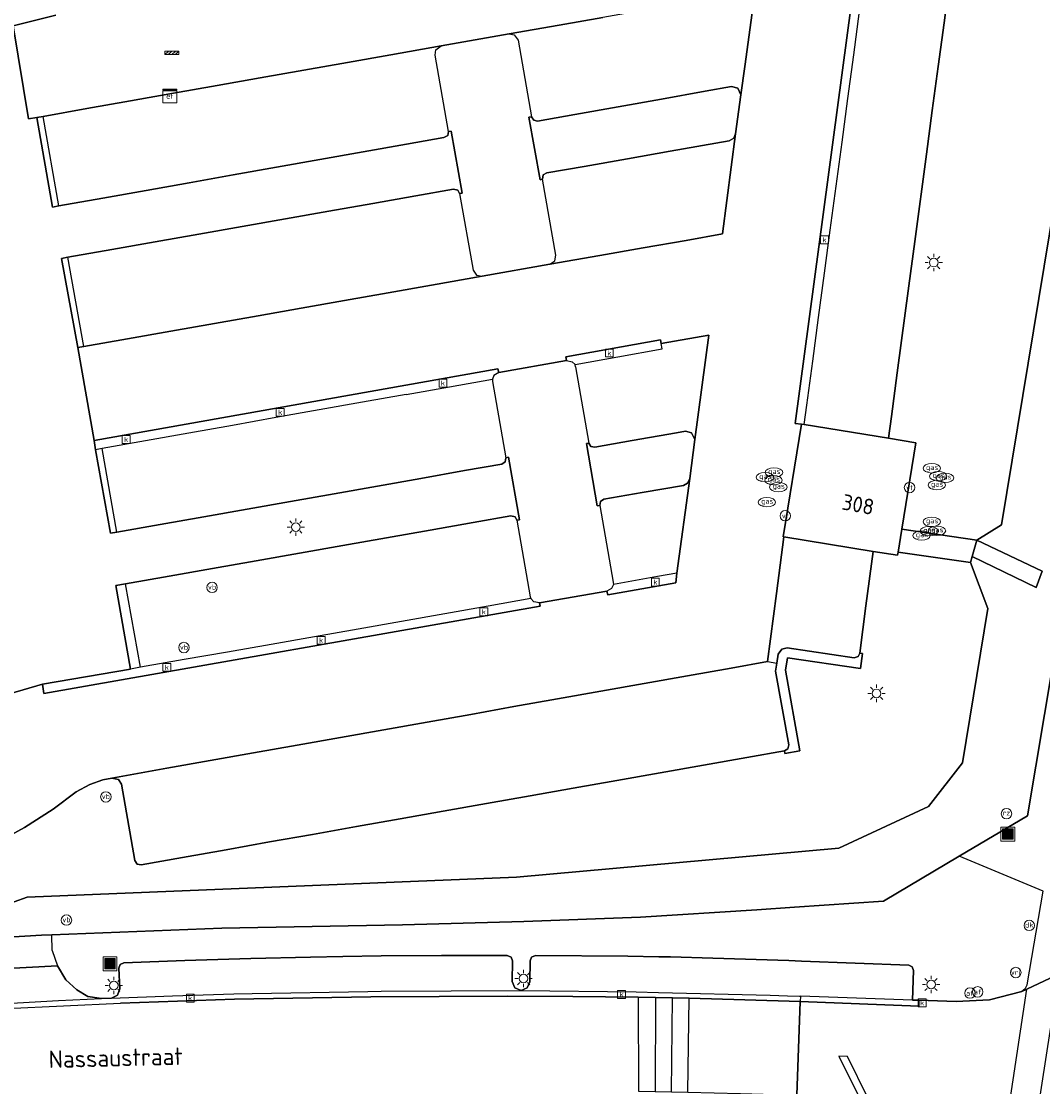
# Model space of a CAD drawing. Header units: metres. Extents: x 197147 to 199131, y 355511 to 356703.
# Tile 72 of 225: x 197955 to 198014, y 355871 to 355932. Entities that reach past the tile are written whole.
import ezdxf
from ezdxf.enums import TextEntityAlignment as Align
from ezdxf.lldxf.tags import DXFTag

# ---------------------------------------------------------------- set-up
doc = ezdxf.new("R2010")
doc.units = ezdxf.units.M
for name, color, linetype in [('B-WE-GR-GRAS-GV', 252, 'Continuous'), ('B-WE-IE-MEUBILAIR_WEGMEUBILAIR-S', 252, 'Continuous'), ('B-WE-IE-TERREINAFSCHEIDING_KUNSTMATIG_HEKWERK-G', 252, 'IE-TERREINAFSCHEIDING-KUNSTMATIG'), ('B-WE-KL-ET_LS_SR_KAST-S', 252, 'Continuous'), ('B-WE-KL-VRI_KABEL-G', 252, 'KL-VRI'), ('B-WE-OG-BEBOUWING-GV', 252, 'Continuous'), ('B-WE-OG-BEBOUWING_HUISNUMMER-T18', 252, 'Continuous'), ('B-WE-OG-BEBOUWING_STRAATNAAM-T35', 252, 'Continuous'), ('B-WE-OG-TERREIN_ERF-GV', 252, 'Continuous'), ('B-WE-RI-HWA_KOLK-S', 253, 'Continuous'), ('B-WE-VH-GOOT-G', 253, 'Continuous'), ('B-WE-VH-VERHARDING_ASFALT-GV', 253, 'Continuous'), ('B-WE-VH-VERHARDING_BETONSTRAATSTEEN-GV', 253, 'Continuous'), ('B-WE-VH-VERHARDING_TEGEL-GV', 253, 'Continuous'), ('B-WE-VW-VRI-S', 253, 'Continuous')]:
    doc.layers.add(name, color=color, linetype=linetype)
doc.styles.add('NLCS-ISO-M-T18', font='NLCS-ISO.ttf', dxfattribs={"height": 1.8})
doc.styles.add('NLCS-ISO-M200-T25', font='NLCS-ISO.ttf')
doc.styles.get("Standard").update_dxf_attribs({"font": 'isocp.shx'})
doc.linetypes.add('IE-TERREINAFSCHEIDING-KUNSTMATIG', pattern='A,4,[82,NLCS.SHX,S=0.75,R=90,X=0,Y=0],4,-2', length=10)
tags = doc.linetypes.add('KL-VRI', pattern='A,14,-1,["VRI",Standard,S=1.8,R=0,X=-0.5,Y=-0.9],-5,30', length=50).pattern_tags.tags
tags[6] = DXFTag(74, 10)

# ---------------------------------------------------------------- blocks, each defined once
blk = doc.blocks.new('BGT-AFVALBAK-SO')
at = {"linetype": 'ByBlock', "lineweight": 18}
h = blk.add_hatch(color=0, dxfattribs=at)
h.dxf.hatch_style = 1
h.paths.add_polyline_path([(-1.5, -1.5), (1.5, -1.5), (1.5, 1.5), (-1.5, 1.5)])
at = {"color": 0, "linetype": 'ByBlock', "lineweight": 18}
for points in [[(-2, -2), (2, -2), (2, 2), (-2, 2)], [(-1.5, -1.5), (1.5, -1.5), (1.5, 1.5), (-1.5, 1.5)]]:
    blk.add_lwpolyline(points, close=True, dxfattribs=at)
blk = doc.blocks.new('BGT-VERKLIKKER_TRANSPORTLEIDING-SO')
at = {"color": 0, "linetype": 'ByBlock', "lineweight": 18}
blk.add_circle((0, 0), 1.5, dxfattribs=at)
at = {"color": 0, "linetype": 'ByBlock', "lineweight": 18, "style": 'NLCS-ISO-M-T18'}
blk.add_text('vt', height=1.5, dxfattribs=at).set_placement((0, 0), align=Align.MIDDLE_CENTER)
blk = doc.blocks.new('BGT-ELEKTRAKAST-SO')
at = {"color": 0, "linetype": 'ByBlock', "lineweight": 18}
for points in [[(-2, 2), (2, 2), (2, 1.68), (-2, 1.68)], [(-2, 1.52), (2, 1.52), (2, -2), (-2, -2)]]:
    blk.add_lwpolyline(points, close=True, dxfattribs=at)
at = {"color": 0, "linetype": 'ByBlock', "lineweight": 18, "style": 'NLCS-ISO-M-T18'}
blk.add_text('et', height=1.5, dxfattribs=at).set_placement((0, 0), align=Align.MIDDLE_CENTER)
blk = doc.blocks.new('BGT-VERKEERSREGELINSTALLATIEPAAL-SO')
at = {"color": 0, "linetype": 'ByBlock', "lineweight": 18}
blk.add_circle((0, 0), 1.5, dxfattribs=at)
at = {"color": 0, "linetype": 'ByBlock', "lineweight": 18, "style": 'NLCS-ISO-M-T18'}
blk.add_text('vri', height=1.5, dxfattribs=at).set_placement((-0.06, 0.08), align=Align.MIDDLE_CENTER)
blk = doc.blocks.new('BGT-LICHTMAST-SO')
at = {"color": 0, "linetype": 'ByBlock', "lineweight": 18}
for points in [[(-1.25, 0), (-2, 0)], [(-1.41, 1.41), (-0.88, 0.88)], [(0, 2), (0, 1.25)], [(0.88, 0.88), (1.41, 1.41)], [(2, 0), (1.25, 0)], [(-1.41, -1.41), (-0.88, -0.88)], [(0, -1.25), (0, -2)], [(0.88, -0.88), (1.41, -1.41)]]:
    blk.add_lwpolyline(points, dxfattribs=at)
blk.add_circle((0, 0), 1, dxfattribs=at)
blk = doc.blocks.new('BGT-VERKEERSBORDPAAL-SO')
at = {"color": 0, "linetype": 'ByBlock', "lineweight": 18}
blk.add_circle((0, 0), 1.5, dxfattribs=at)
at = {"color": 0, "linetype": 'ByBlock', "lineweight": 18, "style": 'NLCS-ISO-M-T18'}
blk.add_text('vb', height=1.5, dxfattribs=at).set_placement((0, 0.13), align=Align.MIDDLE_CENTER)
blk = doc.blocks.new('BGT-AFSLUITPAAL-SO')
at = {"color": 0, "linetype": 'ByBlock', "lineweight": 18}
blk.add_circle((0, 0), 1.5, dxfattribs=at)
at = {"color": 0, "linetype": 'ByBlock', "lineweight": 18, "style": 'NLCS-ISO-M-T18'}
blk.add_text('af', height=1.5, dxfattribs=at).set_placement((0, 0), align=Align.MIDDLE_CENTER)
blk = doc.blocks.new('BGT-DRUKKNOPPAAL-SO')
at = {"color": 0, "linetype": 'ByBlock', "lineweight": 18}
blk.add_circle((0, 0), 1.5, dxfattribs=at)
at = {"color": 0, "linetype": 'ByBlock', "lineweight": 18, "style": 'NLCS-ISO-M-T18'}
blk.add_text('dk', height=1.5, dxfattribs=at).set_placement((0, 0.15), align=Align.MIDDLE_CENTER)
blk = doc.blocks.new('BGT-GASPUT-SO')
at = {"color": 0, "linetype": 'ByBlock', "lineweight": 18}
blk.add_ellipse((0, 0), major_axis=(2.5, 0), ratio=0.54, dxfattribs=at)
at = {"color": 0, "linetype": 'ByBlock', "lineweight": 18, "style": 'NLCS-ISO-M-T18'}
blk.add_text('gas', height=1.5, dxfattribs=at).set_placement((0.12, 0.3), align=Align.MIDDLE_CENTER)
blk = doc.blocks.new('BGT-KOLK-SO')
at = {"color": 0, "linetype": 'ByBlock', "lineweight": 18}
blk.add_lwpolyline([(-0.045, -0.045), (0.045, -0.045), (0.045, 0.045), (-0.045, 0.045)], close=True, dxfattribs=at)
at = {"color": 0, "linetype": 'ByBlock', "lineweight": 18, "style": 'NLCS-ISO-M-T18'}
blk.add_text('k', height=0.06, dxfattribs=at).set_placement((0, 0), align=Align.MIDDLE_CENTER)
blk = doc.blocks.new('BGT-SLAGBOOM-SO')
at = {"linetype": 'ByBlock', "lineweight": 18}
h = blk.add_hatch(color=0, dxfattribs=at)
h.dxf.hatch_style = 1
h.paths.add_polyline_path([(0, 0.5), (-1, 0.5), (-2, -0.5), (-1, -0.5)])
h.paths.add_polyline_path([(2, 0.5), (1, 0.5), (0, -0.5), (1, -0.5)])
at = {"color": 0, "linetype": 'ByBlock', "lineweight": 18}
blk.add_lwpolyline([(-2, 0.5), (2, 0.5), (2, -0.5), (-2, -0.5)], close=True, dxfattribs=at)
for points in [[(-2, -0.5), (-1, 0.5)], [(-1, -0.5), (0, 0.5)], [(0, -0.5), (1, 0.5)], [(1, -0.5), (2, 0.5)]]:
    blk.add_lwpolyline(points, dxfattribs=at)
blk = doc.blocks.new('BGT-RECLAMEZUIL-SO')
at = {"color": 0, "linetype": 'ByBlock', "lineweight": 18}
blk.add_circle((0, 0), 1.5, dxfattribs=at)
at = {"color": 0, "linetype": 'ByBlock', "lineweight": 18, "style": 'NLCS-ISO-M-T18'}
blk.add_text('rz', height=1.5, dxfattribs=at).set_placement((0, 0.23), align=Align.MIDDLE_CENTER)

msp = doc.modelspace()

# ---------------------------------------------------------------- linework, layer by layer
at = {"layer": 'B-WE-GR-GRAS-GV', "flags": 128}
for points in [[(198008.533, 355934.715), (198008.198, 355932.204), (198007.862, 355929.698), (198007.526, 355927.183), (198007.19, 355924.671), (198006.52, 355919.661), (198006.181, 355917.127), (198005.513, 355912.133), (198005.178, 355909.627), (198005.011, 355908.381), (198006.589, 355908.124), (198005.78, 355903.176), (198010.077, 355902.546), (198011.498, 355903.41), (198026.798, 355996.267)], [(197952.245, 355893.046), (197956.513, 355894.283), (197961.551, 355895.147), (197960.703, 355899.936), (197961.256, 355900.034), (197963.759, 355900.475), (197966.258, 355900.916), (197968.758, 355901.357), (197971.243, 355901.796), (197973.734, 355902.236), (197976.228, 355902.676), (197978.727, 355903.117), (197981.204, 355903.554), (197983.359, 355903.934), (197983.598, 355903.882), (197983.71, 355903.694), (197983.855, 355903.704), (197983.219, 355907.291), (197983.076, 355907.264), (197983.027, 355907.039), (197982.835, 355906.905), (197980.693, 355906.526), (197978.198, 355906.085), (197975.705, 355905.644), (197973.222, 355905.205), (197970.727, 355904.764), (197968.242, 355904.324), (197965.75, 355903.884), (197963.262, 355903.444), (197960.77, 355903.003), (197960.397, 355902.937), (197959.553, 355907.727), (197959.462, 355908.247), (197958.524, 355913.592), (197957.592, 355918.7), (197957.966, 355918.766), (197960.474, 355919.209), (197962.969, 355919.649), (197965.47, 355920.09), (197967.954, 355920.528), (197970.436, 355920.966), (197972.932, 355921.407), (197975.441, 355921.849), (197977.916, 355922.286), (197980.071, 355922.666), (197980.311, 355922.61), (197980.412, 355922.425), (197980.56, 355922.443), (197979.933, 355926.001), (197979.791, 355925.978), (197979.745, 355925.743), (197979.517, 355925.632), (197977.384, 355925.253), (197974.891, 355924.81), (197972.399, 355924.368), (197969.918, 355923.927), (197967.432, 355923.485), (197964.924, 355923.04), (197962.45, 355922.6), (197959.959, 355922.158), (197957.45, 355921.712), (197957.073, 355921.645), (197956.189, 355926.781), (197955.702, 355926.695), (197954.819, 355932.035), (197957.265, 355932.647)], [(197985.17, 355923.241), (197985.222, 355923.482), (197985.418, 355923.599), (197987.559, 355923.977), (197990.044, 355924.416), (197992.486, 355924.846), (197995.872, 355925.444), (197996.139, 355925.593), (197996.247, 355925.847), (197996.549, 355928.073), (197996.367, 355928.47), (197996.013, 355928.55), (197994.493, 355928.28), (197991.995, 355927.837), (197989.514, 355927.396), (197987.026, 355926.955), (197984.893, 355926.576), (197984.668, 355926.623), (197984.54, 355926.817), (197984.395, 355926.797), (197985.031, 355923.208), (197985.17, 355923.241)], [(197987.832, 355908.111), (197987.691, 355908.08), (197988.314, 355904.509), (197988.455, 355904.535), (197988.494, 355904.755), (197988.697, 355904.887), (197990.891, 355905.265), (197993.25, 355905.672), (197993.491, 355905.817), (197993.628, 355906.078), (197993.904, 355908.306), (197993.718, 355908.701), (197993.377, 355908.786), (197992.865, 355908.696), (197990.325, 355908.247), (197988.175, 355907.867), (197987.95, 355907.91), (197987.832, 355908.111)], [(197948.159, 355879.387), (197955.618, 355882.075), (197983.677, 355883.222), (198002.16, 355884.874), (198007.314, 355887.263), (198009.25, 355889.77), (198010.709, 355898.622), (198009.706, 355901.25), (198005.565, 355901.86), (198005.534, 355901.672), (198004.137, 355901.897), (198003.721, 355898.768), (198003.363, 355896.068), (198003.529, 355896.04), (198003.415, 355895.177), (197999.223, 355895.788), (197999.098, 355895.089), (197999.929, 355890.463), (197999.077, 355890.308), (197999.05, 355890.465), (197999.042, 355890.46), (197996.889, 355890.079), (197994.4, 355889.638), (197991.922, 355889.199), (197989.429, 355888.757), (197986.936, 355888.316), (197984.462, 355887.878), (197981.971, 355887.436), (197979.482, 355886.996), (197977.004, 355886.556), (197974.516, 355886.116), (197971.993, 355885.669), (197969.529, 355885.232), (197967.039, 355884.791), (197964.542, 355884.349), (197962.164, 355883.928), (197961.936, 355883.967), (197961.806, 355884.17), (197961.027, 355888.551), (197960.862, 355888.809), (197960.486, 355888.897), (197959.958, 355888.802), (197959.211, 355888.532), (197958.434, 355888.104), (197957.108, 355887.106), (197955.469, 355886.063), (197953.751, 355885.124)]]:
    msp.add_lwpolyline(points, dxfattribs=at)
at = {"layer": 'B-WE-IE-TERREINAFSCHEIDING_KUNSTMATIG_HEKWERK-G', "flags": 128}
for points in [[(198034.532, 356082.502), (198034.73, 356044.156), (198034.946, 356044.191), (198034.694, 356037.296), (198034.273, 356030.407), (198033.683, 356023.531), (198032.924, 356016.673), (198031.873, 356008.286), (198030.799, 355999.903), (198028.608, 355983.307), (198026.154, 355966.747), (198025.158, 355959.964), (198024.125, 355953.185), (198012.983, 355886.726), (198009.064, 355884.409)], [(198009.064, 355884.409), (198004.726, 355881.845), (197999.621, 355881.494)], [(197999.621, 355881.494), (197997.458, 355881.337), (197990.784, 355880.929), (197984.103, 355880.674), (197977.142, 355880.49), (197966.796, 355880.295), (197957.036, 355879.909)]]:
    msp.add_lwpolyline(points, dxfattribs=at)
at = {"layer": 'B-WE-KL-VRI_KABEL-G', "flags": 128}
msp.add_lwpolyline([(198002.67, 355872.923), (198002.161, 355872.943), (198003.329, 355870.589), (198003.82, 355870.558), (198002.67, 355872.923)], dxfattribs=at)
at = {"layer": 'B-WE-OG-BEBOUWING-GV', "flags": 128}
msp.add_lwpolyline([(198006.589, 355908.124), (198005.011, 355908.381), (198000.181, 355909.168), (198000.032, 355909.192), (197998.97, 355902.729), (197999.004, 355902.724), (198004.137, 355901.897), (198005.534, 355901.672), (198005.565, 355901.86), (198005.78, 355903.176), (198006.589, 355908.124)], dxfattribs=at)
at = {"layer": 'B-WE-OG-TERREIN_ERF-GV', "flags": 128}
msp.add_lwpolyline([(198026.798, 355996.267), (198011.498, 355903.41), (198010.077, 355902.546), (198013.827, 355900.753), (198013.476, 355899.823), (198009.808, 355901.605), (198009.706, 355901.25), (198010.709, 355898.622), (198009.25, 355889.77), (198007.314, 355887.263), (198002.16, 355884.874), (197983.677, 355883.222), (197955.618, 355882.075), (197948.159, 355879.387), (197956.456, 355879.886), (197957.036, 355879.909), (197966.796, 355880.295), (197977.142, 355880.49), (197984.103, 355880.674), (197990.784, 355880.929), (197997.458, 355881.337), (197999.621, 355881.494), (198004.726, 355881.845), (198009.064, 355884.409), (198012.983, 355886.726), (198024.125, 355953.185)], dxfattribs=at)
at = {"layer": 'B-WE-VH-GOOT-G', "flags": 128}
for points in [[(198000.032, 355909.192), (197999.67, 355909.236), (198013.146, 356009.991)], [(197986.546, 355912.85), (197986.506, 355913.05), (197991.933, 355914.024)], [(197991.933, 355914.024), (197991.98, 355913.811)], [(197982.666, 355912.162), (197982.622, 355912.363), (197959.462, 355908.247)], [(197992.814, 355900.089), (197992.875, 355900.643)], [(197988.864, 355899.623), (197988.917, 355899.414), (197992.814, 355900.089)], [(197984.999, 355898.942), (197985.036, 355898.759), (197956.586, 355893.747)], [(197956.586, 355893.747), (197956.513, 355894.283)], [(197897.538, 355869.778), (197916.419, 355872.199), (197928.884, 355873.647), (197941.381, 355874.791), (197954.44, 355875.675), (197960.976, 355875.993), (197967.517, 355876.211), (197975.338, 355876.359), (197983.16, 355876.399), (197986.912, 355876.378), (197990.664, 355876.329)], [(197990.664, 355876.329), (197991.655, 355876.31)], [(197991.655, 355876.31), (197992.621, 355876.291)], [(197992.621, 355876.291), (197993.582, 355876.27)], [(197993.582, 355876.27), (197996.77, 355876.182), (197999.955, 355876.079)], [(198006.753, 355876.156), (198006.755, 355875.814), (197999.955, 355876.079)]]:
    msp.add_lwpolyline(points, dxfattribs=at)
at = {"layer": 'B-WE-VH-VERHARDING_ASFALT-GV', "flags": 128}
for points in [[(197953.751, 355885.124), (197955.469, 355886.063), (197957.108, 355887.106), (197958.434, 355888.104), (197959.211, 355888.532), (197959.958, 355888.802), (197960.486, 355888.897), (197963.636, 355889.457), (197966.117, 355889.898), (197968.611, 355890.341), (197971.102, 355890.783), (197973.583, 355891.224), (197976.074, 355891.667), (197978.557, 355892.108), (197981.056, 355892.552), (197983.54, 355892.993), (197986.028, 355893.436), (197988.513, 355893.877), (197991.003, 355894.32), (197993.492, 355894.762), (197995.983, 355895.204), (197998.074, 355895.576), (197998.583, 355899.489), (197999.004, 355902.724), (197998.97, 355902.729), (198000.032, 355909.192), (197999.67, 355909.236), (198013.146, 356009.991)], [(197997.373, 355934.067), (197996.773, 355929.706), (197996.549, 355928.073), (197996.247, 355925.847), (197995.489, 355920.098), (197993.405, 355919.732), (197990.954, 355919.302), (197988.461, 355918.864), (197985.598, 355918.361), (197981.717, 355917.672), (197978.812, 355917.161), (197976.321, 355916.723)], [(197957.265, 355932.647), (197954.819, 355932.035), (197955.702, 355926.695), (197956.189, 355926.781), (197956.546, 355926.844), (197959.049, 355927.287), (197961.555, 355927.731), (197964.017, 355928.166), (197966.525, 355928.61), (197968.981, 355929.044), (197971.494, 355929.489), (197973.989, 355929.93), (197976.483, 355930.372), (197979.368, 355930.882), (197983.256, 355931.57), (197986.139, 355932.08), (197988.631, 355932.521)], [(197976.321, 355916.723), (197973.815, 355916.282), (197971.34, 355915.847), (197968.865, 355915.411), (197966.361, 355914.971), (197963.872, 355914.533), (197961.38, 355914.094), (197958.868, 355913.652), (197958.524, 355913.592), (197959.462, 355908.247), (197982.622, 355912.363), (197982.666, 355912.162), (197986.546, 355912.85), (197986.506, 355913.05), (197991.933, 355914.024), (197991.98, 355913.811), (197994.707, 355914.299), (197993.904, 355908.306), (197993.628, 355906.078), (197992.875, 355900.643), (197992.814, 355900.089), (197988.917, 355899.414), (197988.864, 355899.623), (197984.999, 355898.942), (197985.036, 355898.759), (197956.586, 355893.747), (197956.513, 355894.283), (197952.245, 355893.046)], [(198011.594, 355867.785), (198012.683, 355866.808), (198013.037, 355866.331), (198014.818, 355877.824), (198014.28, 355877.43), (198012.935, 355876.792)], [(198000.936, 355870.314), (198005.682, 355870.099), (198007.189, 355869.876), (198008.666, 355869.443), (198010.068, 355868.81), (198011.357, 355867.997), (198011.594, 355867.785), (198012.935, 355876.792), (198012.651, 355876.657), (198010.8, 355876.186), (198008.892, 355876.091), (198006.753, 355876.156), (198006.755, 355875.814), (197999.955, 355876.079), (197999.763, 355870.706), (197999.751, 355870.368), (198000.936, 355870.314)]]:
    msp.add_lwpolyline(points, dxfattribs=at)
at = {"layer": 'B-WE-VH-VERHARDING_BETONSTRAATSTEEN-GV', "flags": 128}
for points in [[(198013.146, 356009.991), (197999.67, 355909.236), (198000.032, 355909.192), (198000.181, 355909.168), (198000.33, 355910.28), (198000.667, 355912.797), (198001.002, 355915.301), (198001.342, 355917.846), (198001.674, 355920.324), (198002.012, 355922.85), (198002.348, 355925.36), (198002.683, 355927.866), (198003.018, 355930.369), (198003.355, 355932.885)], [(198000.181, 355909.168), (198005.011, 355908.381), (198005.178, 355909.627), (198005.513, 355912.133), (198006.181, 355917.127), (198006.52, 355919.661), (198007.19, 355924.671), (198007.526, 355927.183), (198007.862, 355929.698), (198008.198, 355932.204), (198008.533, 355934.715)], [(197994.493, 355928.28), (197996.013, 355928.55), (197996.367, 355928.47), (197996.549, 355928.073), (197996.773, 355929.706), (197997.373, 355934.067), (197996.047, 355933.833), (197993.61, 355933.401), (197991.122, 355932.961), (197988.631, 355932.521), (197986.139, 355932.08), (197983.256, 355931.57), (197983.546, 355931.522), (197983.773, 355931.223), (197984.54, 355926.817), (197984.668, 355926.623), (197984.893, 355926.576), (197987.026, 355926.955), (197989.514, 355927.396), (197991.995, 355927.837), (197994.493, 355928.28)], [(197983.256, 355931.57), (197979.368, 355930.882)], [(197957.45, 355921.712), (197959.959, 355922.158), (197962.45, 355922.6), (197964.924, 355923.04), (197967.432, 355923.485), (197969.918, 355923.927), (197972.399, 355924.368), (197974.891, 355924.81), (197977.384, 355925.253), (197979.517, 355925.632), (197979.745, 355925.743), (197979.791, 355925.978), (197979.012, 355930.355), (197979.065, 355930.661), (197979.368, 355930.882), (197976.483, 355930.372), (197973.989, 355929.93), (197971.494, 355929.489), (197968.981, 355929.044), (197966.525, 355928.61), (197964.017, 355928.166), (197961.555, 355927.731), (197959.049, 355927.287), (197956.546, 355926.844)], [(197956.189, 355926.781), (197957.073, 355921.645), (197957.45, 355921.712), (197956.546, 355926.844), (197956.189, 355926.781)], [(197979.791, 355925.978), (197979.933, 355926.001), (197980.56, 355922.443), (197980.412, 355922.425), (197981.199, 355918.025), (197981.385, 355917.744), (197981.717, 355917.672), (197985.598, 355918.361), (197985.881, 355918.563), (197985.945, 355918.89), (197985.17, 355923.241), (197985.031, 355923.208), (197984.395, 355926.797), (197984.54, 355926.817)], [(197985.598, 355918.361), (197988.461, 355918.864), (197990.954, 355919.302), (197993.405, 355919.732), (197995.489, 355920.098), (197996.247, 355925.847), (197996.139, 355925.593), (197995.872, 355925.444), (197992.486, 355924.846), (197990.044, 355924.416), (197987.559, 355923.977), (197985.418, 355923.599), (197985.222, 355923.482), (197985.17, 355923.241)], [(197980.412, 355922.425), (197980.311, 355922.61), (197980.071, 355922.666), (197977.916, 355922.286), (197975.441, 355921.849), (197972.932, 355921.407), (197970.436, 355920.966), (197967.954, 355920.528), (197965.47, 355920.09), (197962.969, 355919.649), (197960.474, 355919.209), (197957.966, 355918.766)], [(197957.966, 355918.766), (197957.592, 355918.7), (197958.524, 355913.592), (197958.868, 355913.652), (197957.966, 355918.766)], [(197958.868, 355913.652), (197961.38, 355914.094), (197963.872, 355914.533), (197966.361, 355914.971), (197968.865, 355915.411), (197971.34, 355915.847), (197973.815, 355916.282), (197976.321, 355916.723), (197978.812, 355917.161), (197981.717, 355917.672)], [(197989.497, 355913.051), (197992.027, 355913.509), (197991.98, 355913.811), (197991.933, 355914.024), (197986.506, 355913.05), (197986.546, 355912.85), (197986.873, 355912.775), (197987.038, 355912.606), (197989.497, 355913.051)], [(197987.066, 355912.482), (197987.832, 355908.111), (197987.95, 355907.91), (197988.175, 355907.867), (197990.325, 355908.247), (197992.865, 355908.696), (197993.377, 355908.786), (197993.718, 355908.701), (197993.904, 355908.306), (197994.707, 355914.299), (197991.98, 355913.811)], [(197986.546, 355912.85), (197982.666, 355912.162), (197982.378, 355911.978), (197982.301, 355911.779), (197982.301, 355911.632), (197983.076, 355907.264), (197983.219, 355907.291), (197983.855, 355903.704), (197983.71, 355903.694), (197984.465, 355899.292), (197984.512, 355899.191)], [(197982.666, 355912.162), (197982.622, 355912.363), (197959.462, 355908.247), (197959.553, 355907.727)], [(197987.066, 355912.482), (197987.038, 355912.606)], [(197977.352, 355910.897), (197979.844, 355911.341), (197982.301, 355911.779)], [(197977.352, 355910.897), (197974.862, 355910.454), (197972.364, 355910.009), (197969.891, 355909.568), (197967.393, 355909.123), (197964.905, 355908.68), (197962.405, 355908.235), (197959.929, 355907.794)], [(197988.455, 355904.535), (197988.314, 355904.509), (197987.691, 355908.08), (197987.832, 355908.111)], [(197959.929, 355907.794), (197959.553, 355907.727), (197960.397, 355902.937), (197960.77, 355903.003), (197959.929, 355907.794)], [(197960.77, 355903.003), (197963.262, 355903.444), (197965.75, 355903.884), (197968.242, 355904.324), (197970.727, 355904.764), (197973.222, 355905.205), (197975.705, 355905.644), (197978.198, 355906.085), (197980.693, 355906.526), (197982.835, 355906.905), (197983.027, 355907.039), (197983.076, 355907.264)], [(197992.875, 355900.643), (197993.628, 355906.078), (197993.491, 355905.817), (197993.25, 355905.672), (197990.891, 355905.265), (197988.697, 355904.887), (197988.494, 355904.755), (197988.455, 355904.535), (197989.233, 355900.137), (197989.237, 355900.006)], [(197983.71, 355903.694), (197983.598, 355903.882), (197983.359, 355903.934), (197981.204, 355903.554), (197978.727, 355903.117), (197976.228, 355902.676), (197973.734, 355902.236), (197971.243, 355901.796), (197968.758, 355901.357), (197966.258, 355900.916), (197963.759, 355900.475), (197961.256, 355900.034)], [(198004.137, 355901.897), (197999.004, 355902.724), (197998.583, 355899.489), (197998.074, 355895.576), (197998.609, 355895.485), (197998.696, 355895.994), (197998.895, 355896.289), (197999.205, 355896.362), (198003.042, 355895.801), (198003.266, 355895.871), (198003.363, 355896.068), (198003.721, 355898.768), (198004.137, 355901.897)], [(198009.808, 355901.605), (198013.476, 355899.823), (198013.827, 355900.753), (198010.077, 355902.546), (198009.808, 355901.605)], [(197989.237, 355900.006), (197989.132, 355899.776), (197988.864, 355899.623), (197988.917, 355899.414), (197992.814, 355900.089), (197992.875, 355900.643), (197991.762, 355900.448), (197989.237, 355900.006)], [(197962.126, 355895.248), (197961.256, 355900.034), (197960.703, 355899.936), (197961.551, 355895.147)], [(197984.999, 355898.942), (197988.864, 355899.623)], [(197979.565, 355898.32), (197977.09, 355897.884), (197974.598, 355897.445), (197972.094, 355897.004), (197969.608, 355896.566), (197967.109, 355896.126), (197964.624, 355895.688), (197962.126, 355895.248), (197961.551, 355895.147), (197956.513, 355894.283), (197956.586, 355893.747), (197985.036, 355898.759), (197984.999, 355898.942), (197984.678, 355899.001), (197984.512, 355899.191), (197982.053, 355898.758), (197979.565, 355898.32)], [(197998.074, 355895.576), (197995.983, 355895.204), (197993.492, 355894.762), (197991.003, 355894.32), (197988.513, 355893.877), (197986.028, 355893.436), (197983.54, 355892.993), (197981.056, 355892.552), (197978.557, 355892.108), (197976.074, 355891.667), (197973.583, 355891.224), (197971.102, 355890.783), (197968.611, 355890.341), (197966.117, 355889.898), (197963.636, 355889.457), (197960.486, 355888.897), (197960.862, 355888.809), (197961.027, 355888.551), (197961.806, 355884.17), (197961.936, 355883.967), (197962.164, 355883.928), (197964.542, 355884.349), (197967.039, 355884.791), (197969.529, 355885.232), (197971.993, 355885.669), (197974.516, 355886.116), (197977.004, 355886.556), (197979.482, 355886.996), (197981.971, 355887.436), (197984.462, 355887.878), (197986.936, 355888.316), (197989.429, 355888.757), (197991.922, 355889.199), (197994.4, 355889.638), (197996.889, 355890.079), (197999.042, 355890.46), (197999.05, 355890.465), (197999.246, 355890.577), (197999.299, 355890.798), (197998.531, 355895.028), (197998.609, 355895.485)], [(197968.452, 355878.549), (197964.667, 355878.436), (197961.171, 355878.31), (197960.962, 355878.212), (197960.883, 355877.995), (197960.939, 355876.811), (197960.806, 355876.447), (197960.457, 355876.281), (197963.964, 355876.412), (197967.471, 355876.518), (197968.53, 355876.538), (197975.161, 355876.666), (197975.926, 355876.671), (197983.945, 355876.718), (197983.589, 355876.869), (197983.444, 355877.227), (197983.455, 355878.409), (197983.37, 355878.626), (197983.157, 355878.723), (197979.375, 355878.728), (197975.931, 355878.702), (197973.735, 355878.672), (197971.878, 355878.634), (197968.452, 355878.549)], [(198006.392, 355876.168), (198006.454, 355877.866), (198006.375, 355878.076), (198006.173, 355878.176), (198000.017, 355878.401), (197999.302, 355878.426), (197994.939, 355878.575), (197992.508, 355878.642), (197991.847, 355878.652), (197990.073, 355878.678), (197984.766, 355878.719), (197984.549, 355878.631), (197984.459, 355878.416), (197984.454, 355877.22), (197984.304, 355876.864), (197983.945, 355876.718), (197990.544, 355876.637), (197991.832, 355876.605), (197998.233, 355876.444), (197999.229, 355876.411), (197999.913, 355876.388), (197999.966, 355876.386)], [(197939.813, 355874.966), (197941.35, 355875.092), (197954.401, 355875.978), (197957.428, 355876.139), (197959.88, 355876.254), (197959.107, 355876.364), (197958.474, 355876.751), (197957.845, 355877.335), (197957.363, 355878.131), (197949.089, 355877.694), (197943.019, 355877.233), (197942.029, 355876.261), (197941, 355875.474), (197939.813, 355874.966)], [(197960.457, 355876.281), (197959.88, 355876.254)], [(197990.664, 355876.329), (197986.912, 355876.378), (197983.16, 355876.399), (197975.338, 355876.359), (197967.517, 355876.211), (197960.976, 355875.993)], [(197991.655, 355876.31), (197990.664, 355876.329), (197990.686, 355870.94), (197991.629, 355870.923)], [(197991.629, 355870.923), (197992.576, 355870.905), (197992.621, 355876.291), (197991.655, 355876.31), (197991.629, 355870.923)], [(197992.576, 355870.905), (197993.511, 355870.884), (197993.582, 355876.27), (197992.621, 355876.291)], [(197993.511, 355870.884), (197996.518, 355870.808), (197999.763, 355870.706), (197999.955, 355876.079), (197996.77, 355876.182), (197993.582, 355876.27)], [(198006.753, 355876.156), (198006.392, 355876.168), (197999.966, 355876.386), (197999.955, 355876.079), (198006.755, 355875.814), (198006.753, 355876.156)], [(197897.538, 355869.778), (197916.419, 355872.199), (197928.884, 355873.647), (197941.381, 355874.791), (197954.44, 355875.675), (197960.976, 355875.993)]]:
    msp.add_lwpolyline(points, dxfattribs=at)
at = {"layer": 'B-WE-VH-VERHARDING_TEGEL-GV', "flags": 128}
for points in [[(198036.409, 356098.953), (198034.383, 356100.631), (198034.532, 356082.502), (198034.73, 356044.156), (198034.946, 356044.191), (198034.694, 356037.296), (198034.273, 356030.407), (198033.683, 356023.531), (198032.924, 356016.673), (198031.873, 356008.286), (198030.799, 355999.903), (198028.608, 355983.307), (198026.154, 355966.747), (198025.158, 355959.964), (198024.125, 355953.185), (198012.983, 355886.726), (198009.064, 355884.409)], [(198009.706, 355901.25), (198009.808, 355901.605), (198010.077, 355902.546), (198005.78, 355903.176), (198005.565, 355901.86), (198009.706, 355901.25)], [(197998.609, 355895.485), (197998.531, 355895.028), (197999.299, 355890.798), (197999.246, 355890.577), (197999.05, 355890.465), (197999.077, 355890.308), (197999.929, 355890.463), (197999.098, 355895.089), (197999.223, 355895.788), (198003.415, 355895.177), (198003.529, 355896.04), (198003.363, 355896.068), (198003.266, 355895.871), (198003.042, 355895.801), (197999.205, 355896.362), (197998.895, 355896.289), (197998.696, 355895.994), (197998.609, 355895.485)], [(198012.858, 355876.807), (198012.651, 355876.657), (198012.935, 355876.792), (198014.28, 355877.43), (198014.818, 355877.824), (198015.735, 355878.495), (198015.469, 355878.406), (198015.199, 355878.484), (198015.021, 355878.701), (198014.997, 355878.981), (198016.457, 355887.662)], [(198012.858, 355876.807), (198012.971, 355877.036), (198013.88, 355882.413), (198009.064, 355884.409), (198004.726, 355881.845), (197999.621, 355881.494), (197997.458, 355881.337), (197990.784, 355880.929), (197984.103, 355880.674), (197977.142, 355880.49), (197966.796, 355880.295), (197957.036, 355879.909)], [(197957.055, 355879.002), (197957.036, 355879.909), (197956.456, 355879.886), (197948.159, 355879.387), (197945.988, 355879.256), (197944.572, 355879.143), (197944.202, 355879.113), (197943.618, 355878.13), (197943.019, 355877.233), (197949.089, 355877.694), (197957.363, 355878.131)], [(197957.055, 355879.002), (197957.363, 355878.131), (197957.845, 355877.335), (197958.474, 355876.751), (197959.107, 355876.364), (197959.88, 355876.254), (197960.457, 355876.281), (197960.806, 355876.447), (197960.939, 355876.811), (197960.883, 355877.995), (197960.962, 355878.212), (197961.171, 355878.31), (197964.667, 355878.436), (197968.452, 355878.549), (197971.878, 355878.634), (197973.735, 355878.672), (197975.931, 355878.702), (197979.375, 355878.728), (197983.157, 355878.723), (197983.37, 355878.626), (197983.455, 355878.409), (197983.444, 355877.227), (197983.589, 355876.869), (197983.945, 355876.718), (197984.304, 355876.864), (197984.454, 355877.22), (197984.459, 355878.416), (197984.549, 355878.631), (197984.766, 355878.719), (197990.073, 355878.678), (197991.847, 355878.652), (197992.508, 355878.642), (197994.939, 355878.575), (197999.302, 355878.426), (198000.017, 355878.401), (198006.173, 355878.176), (198006.375, 355878.076), (198006.454, 355877.866), (198006.392, 355876.168), (198006.753, 355876.156), (198008.892, 355876.091), (198010.8, 355876.186), (198012.651, 355876.657)]]:
    msp.add_lwpolyline(points, dxfattribs=at)

# ---------------------------------------------------------------- block references
at = {"layer": 'B-WE-IE-MEUBILAIR_WEGMEUBILAIR-S'}
for name, p, xscale, yscale, zscale in [('BGT-SLAGBOOM-SO', (197963.929, 355930.487), 0.2, 0.2, 0.2), ('BGT-LICHTMAST-SO', (198007.606, 355918.457), 0.25, 0.25, 0.25), ('BGT-GASPUT-SO', (197998.446, 355906.426), 0.2, 0.2, 0.2), ('BGT-GASPUT-SO', (198007.494, 355906.66), 0.2, 0.2, 0.2), ('BGT-GASPUT-SO', (197997.93, 355906.146), 0.2, 0.2, 0.2), ('BGT-GASPUT-SO', (197998.422, 355905.979), 0.2, 0.2, 0.2), ('BGT-GASPUT-SO', (198007.866, 355906.203), 0.2, 0.2, 0.2), ('BGT-GASPUT-SO', (198008.251, 355906.111), 0.2, 0.2, 0.2), ('BGT-GASPUT-SO', (197998.696, 355905.588), 0.2, 0.2, 0.2), ('BGT-VERKLIKKER_TRANSPORTLEIDING-SO', (198006.219, 355905.554), 0.2, 0.2, 0.2), ('BGT-GASPUT-SO', (198007.779, 355905.7), 0.2, 0.2, 0.2), ('BGT-GASPUT-SO', (197998.042, 355904.719), 0.2, 0.2, 0.2), ('BGT-VERKLIKKER_TRANSPORTLEIDING-SO', (197999.094, 355903.941), 0.2, 0.2, 0.2), ('BGT-LICHTMAST-SO', (197971.031, 355903.289), 0.25, 0.25, 0.25), ('BGT-GASPUT-SO', (198007.494, 355903.598), 0.2, 0.2, 0.2), ('BGT-GASPUT-SO', (198006.91, 355902.801), 0.2, 0.2, 0.2), ('BGT-GASPUT-SO', (198007.335, 355903.057), 0.2, 0.2, 0.2), ('BGT-GASPUT-SO', (198007.791, 355903.078), 0.2, 0.2, 0.2), ('BGT-VERKEERSBORDPAAL-SO', (197966.229, 355899.833), 0.2, 0.2, 0.2), ('BGT-VERKEERSBORDPAAL-SO', (197964.617, 355896.383), 0.2, 0.2, 0.2), ('BGT-LICHTMAST-SO', (198004.329, 355893.754), 0.25, 0.25, 0.25), ('BGT-VERKEERSBORDPAAL-SO', (197960.139, 355887.817), 0.2, 0.2, 0.2), ('BGT-RECLAMEZUIL-SO', (198011.779, 355886.855), 0.2, 0.2, 0.2), ('BGT-AFVALBAK-SO', (198011.855, 355885.685), 0.2, 0.2, 0.2), ('BGT-VERKEERSBORDPAAL-SO', (197957.881, 355880.753), 0.2, 0.2, 0.2), ('BGT-AFVALBAK-SO', (197960.377, 355878.25), 0.2, 0.2, 0.2), ('BGT-LICHTMAST-SO', (197960.596, 355877.003), 0.25, 0.25, 0.25), ('BGT-LICHTMAST-SO', (197984.088, 355877.401), 0.25, 0.25, 0.25), ('BGT-LICHTMAST-SO', (198007.456, 355877.058), 0.25, 0.25, 0.25), ('BGT-AFSLUITPAAL-SO', (198009.685, 355876.568), 0.2, 0.2, 0.2), ('BGT-AFSLUITPAAL-SO', (198010.127, 355876.637), 0.2, 0.2, 0.2)]:
    msp.add_blockref(name, p, dxfattribs=dict(at, xscale=xscale, yscale=yscale, zscale=zscale))
at = {"layer": 'B-WE-KL-ET_LS_SR_KAST-S', "xscale": 0.2, "yscale": 0.2, "zscale": 0.2}
msp.add_blockref('BGT-ELEKTRAKAST-SO', (197963.805, 355928.012), dxfattribs=at)
at = {"layer": 'B-WE-RI-HWA_KOLK-S', "xscale": 5, "yscale": 5, "zscale": 5}
for p in [(198001.341, 355919.764), (197989.008, 355913.27), (197979.467, 355911.542), (197970.137, 355909.873), (197961.305, 355908.315), (197991.647, 355900.132), (197981.808, 355898.434), (197972.481, 355896.796), (197963.633, 355895.244), (197964.98, 355876.275), (197989.707, 355876.489), (198006.944, 355876.007)]:
    msp.add_blockref('BGT-KOLK-SO', p, dxfattribs=at)
at = {"layer": 'B-WE-VW-VRI-S', "xscale": 0.2, "yscale": 0.2, "zscale": 0.2}
for name, p in [('BGT-DRUKKNOPPAAL-SO', (198013.084, 355880.447)), ('BGT-VERKEERSREGELINSTALLATIEPAAL-SO', (198012.31, 355877.746))]:
    msp.add_blockref(name, p, dxfattribs=at)

# ---------------------------------------------------------------- texts
at = {"layer": 'B-WE-OG-BEBOUWING_HUISNUMMER-T18', "insert": (198003.27, 355904.583), "char_height": 0.9, "attachment_point": 5, "rotation": 349.3, "style": 'NLCS-ISO-M200-T25'}
msp.add_mtext('308', dxfattribs=at)
at = {"layer": 'B-WE-OG-BEBOUWING_STRAATNAAM-T35', "insert": (197960.701, 355872.86), "char_height": 1, "attachment_point": 5, "rotation": 1.4, "style": 'NLCS-ISO-M200-T25'}
msp.add_mtext('Nassaustraat', dxfattribs=at)

doc.saveas('drawing.dxf')
